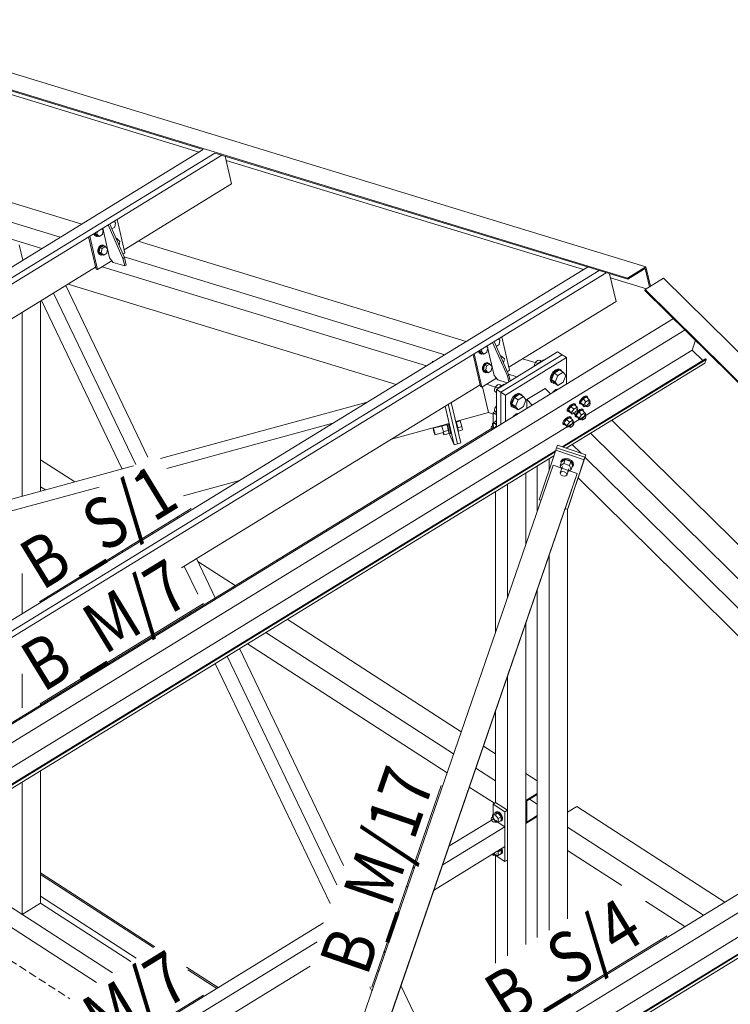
# Model space of a CAD drawing. Header units: millimetres. Extents: x 581 to 1768, y 561 to 1400.
# Tile 86 of 91: x 1455 to 1511, y 1262 to 1339. Entities that reach past the tile are written whole.
import ezdxf

# ---------------------------------------------------------------- set-up
doc = ezdxf.new("R2010")
doc.units = ezdxf.units.MM
doc.header["$LTSCALE"] = 0.6
doc.linetypes.add('VERDECKT2', pattern=[1.5, 1, -0.5])
doc.linetypes.add('XKITLINE00', pattern=[0])
for name, color, linetype, lineweight in [('Bolt', 7, 'Continuous', 0), ('Part', 2, 'Continuous', 0), ('PartMark', 3, 'Continuous', 0)]:
    doc.layers.add(name, color=color, linetype=linetype, lineweight=lineweight)
doc.styles.add('ISOCPEUR', font='ISOCPEUR.TTF')

msp = doc.modelspace()

# ---------------------------------------------------------------- linework, layer by layer
at = {"layer": 'Bolt', "color": 3, "linetype": 'XKITLINE00', "lineweight": 0}
for p, q in [((1462.602, 1322.504), (1462.374, 1322.365)), ((1462.664, 1322.843), (1462.553, 1322.955)), ((1462.664, 1322.843), (1462.602, 1322.504)), ((1460.962, 1321.979), (1461.031, 1321.846)), ((1461.008, 1321.98), (1461.008, 1322.007)), ((1461.087, 1321.829), (1461.008, 1321.98)), ((1461.031, 1321.846), (1461.166, 1321.782)), ((1461.052, 1322.035), (1461.046, 1322.004)), ((1461.046, 1322.004), (1461.232, 1321.817)), ((1461.046, 1322.004), (1461.213, 1321.953)), ((1461.222, 1321.765), (1461.087, 1321.829)), ((1461.166, 1321.782), (1461.222, 1321.765)), ((1461.213, 1321.953), (1461.251, 1322.157)), ((1461.398, 1321.766), (1461.213, 1321.953)), ((1461.319, 1321.791), (1461.222, 1321.765)), ((1461.232, 1321.817), (1461.398, 1321.766)), ((1461.647, 1321.919), (1461.398, 1321.766)), ((1461.709, 1322.257), (1461.598, 1322.369)), ((1461.709, 1322.257), (1461.647, 1321.919)), ((1462.684, 1321.664), (1462.797, 1321.61)), ((1461.365, 1320.93), (1461.29, 1320.738)), ((1461.345, 1320.721), (1461.421, 1320.913)), ((1461.497, 1321.065), (1461.365, 1320.93)), ((1461.449, 1320.884), (1461.386, 1320.546)), ((1461.421, 1320.913), (1461.553, 1321.048)), ((1461.697, 1321.036), (1461.449, 1320.884)), ((1461.449, 1320.884), (1461.616, 1320.833)), ((1461.651, 1321.106), (1461.497, 1321.065)), ((1461.553, 1321.048), (1461.707, 1321.089)), ((1461.616, 1320.833), (1461.864, 1320.985)), ((1461.651, 1321.106), (1461.707, 1321.089)), ((1461.697, 1321.036), (1461.864, 1320.985)), ((1461.707, 1321.089), (1461.842, 1321.025)), ((1461.842, 1321.025), (1461.862, 1320.986)), ((1461.864, 1320.985), (1462.049, 1320.799)), ((1462.71, 1321.604), (1462.819, 1321.571)), ((1462.745, 1321.525), (1462.819, 1321.571)), ((1462.797, 1321.61), (1462.817, 1321.571)), ((1462.819, 1321.571), (1463.004, 1321.384)), ((1462.946, 1321.07), (1463.004, 1321.384)), ((1461.29, 1320.738), (1461.292, 1320.539)), ((1461.292, 1320.539), (1461.371, 1320.388)), ((1461.348, 1320.522), (1461.345, 1320.721)), ((1461.427, 1320.371), (1461.348, 1320.522)), ((1461.371, 1320.388), (1461.506, 1320.324)), ((1461.386, 1320.546), (1461.572, 1320.359)), ((1461.386, 1320.546), (1461.553, 1320.495)), ((1461.562, 1320.307), (1461.427, 1320.371)), ((1461.506, 1320.324), (1461.562, 1320.307)), ((1461.553, 1320.495), (1461.616, 1320.833)), ((1461.738, 1320.308), (1461.553, 1320.495)), ((1461.659, 1320.332), (1461.562, 1320.307)), ((1461.572, 1320.359), (1461.738, 1320.308)), ((1461.987, 1320.46), (1461.738, 1320.308)), ((1462.049, 1320.799), (1461.987, 1320.46)), ((1491.738, 1313.083), (1491.626, 1313.195)), ((1492.63, 1313.33), (1492.403, 1313.19)), ((1492.693, 1313.668), (1492.581, 1313.781)), ((1492.693, 1313.668), (1492.63, 1313.33)), ((1490.99, 1312.805), (1491.06, 1312.671)), ((1491.036, 1312.806), (1491.036, 1312.833)), ((1491.116, 1312.654), (1491.036, 1312.806)), ((1491.06, 1312.671), (1491.195, 1312.608)), ((1491.081, 1312.861), (1491.075, 1312.829)), ((1491.075, 1312.829), (1491.26, 1312.643)), ((1491.075, 1312.829), (1491.242, 1312.779)), ((1491.25, 1312.591), (1491.116, 1312.654)), ((1491.195, 1312.608), (1491.25, 1312.591)), ((1491.242, 1312.779), (1491.28, 1312.983)), ((1491.427, 1312.592), (1491.242, 1312.779)), ((1491.347, 1312.616), (1491.25, 1312.591)), ((1491.26, 1312.643), (1491.427, 1312.592)), ((1491.675, 1312.744), (1491.427, 1312.592)), ((1491.738, 1313.083), (1491.675, 1312.744)), ((1492.712, 1312.489), (1492.825, 1312.436)), ((1492.739, 1312.43), (1492.848, 1312.396)), ((1492.825, 1312.436), (1492.846, 1312.397)), ((1491.393, 1311.756), (1491.318, 1311.563)), ((1491.374, 1311.546), (1491.449, 1311.739)), ((1491.526, 1311.89), (1491.393, 1311.756)), ((1491.478, 1311.71), (1491.415, 1311.371)), ((1491.449, 1311.739), (1491.581, 1311.873)), ((1491.726, 1311.862), (1491.478, 1311.71)), ((1491.478, 1311.71), (1491.645, 1311.659)), ((1491.68, 1311.931), (1491.526, 1311.89)), ((1491.581, 1311.873), (1491.736, 1311.914)), ((1491.582, 1311.32), (1491.645, 1311.659)), ((1491.645, 1311.659), (1491.893, 1311.811)), ((1491.68, 1311.931), (1491.736, 1311.914)), ((1491.726, 1311.862), (1491.893, 1311.811)), ((1491.736, 1311.914), (1491.87, 1311.85)), ((1491.87, 1311.85), (1491.891, 1311.812)), ((1491.893, 1311.811), (1492.078, 1311.624)), ((1492.774, 1312.351), (1492.848, 1312.396)), ((1492.848, 1312.396), (1493.033, 1312.21)), ((1492.975, 1311.895), (1493.033, 1312.21)), ((1495.405, 1311.826), (1495.373, 1311.676)), ((1495.373, 1311.676), (1495.38, 1311.651)), ((1495.492, 1311.974), (1495.405, 1311.826)), ((1495.611, 1312.082), (1495.492, 1311.974)), ((1495.731, 1312.12), (1495.611, 1312.082)), ((1495.687, 1311.838), (1495.707, 1311.889)), ((1495.707, 1311.889), (1496.121, 1312.143)), ((1495.707, 1311.889), (1495.737, 1311.87)), ((1495.818, 1312.079), (1495.731, 1312.12)), ((1495.818, 1312.079), (1495.915, 1312.017)), ((1496.121, 1312.143), (1496.151, 1312.123)), ((1491.318, 1311.563), (1491.321, 1311.365)), ((1491.321, 1311.365), (1491.4, 1311.213)), ((1491.376, 1311.348), (1491.374, 1311.546)), ((1491.456, 1311.196), (1491.376, 1311.348)), ((1491.4, 1311.213), (1491.535, 1311.149)), ((1491.415, 1311.371), (1491.6, 1311.185)), ((1491.415, 1311.371), (1491.582, 1311.32)), ((1491.59, 1311.132), (1491.456, 1311.196)), ((1491.535, 1311.149), (1491.59, 1311.132)), ((1491.767, 1311.134), (1491.582, 1311.32)), ((1491.687, 1311.158), (1491.59, 1311.132)), ((1491.6, 1311.185), (1491.767, 1311.134)), ((1492.015, 1311.286), (1491.767, 1311.134)), ((1492.078, 1311.624), (1492.015, 1311.286)), ((1496.671, 1310.896), (1496.612, 1310.62)), ((1496.833, 1311.171), (1496.671, 1310.896)), ((1496.916, 1311.108), (1496.71, 1310.593)), ((1496.741, 1310.851), (1496.902, 1311.126)), ((1497.053, 1311.37), (1496.833, 1311.171)), ((1496.902, 1311.126), (1497.123, 1311.325)), ((1497.33, 1311.361), (1496.916, 1311.108)), ((1496.916, 1311.108), (1497.207, 1310.92)), ((1497, 1310.405), (1497.207, 1310.92)), ((1497.274, 1311.442), (1497.053, 1311.37)), ((1497.123, 1311.325), (1497.344, 1311.397)), ((1497.207, 1310.92), (1497.621, 1311.174)), ((1497.436, 1311.365), (1497.274, 1311.442)), ((1497.33, 1311.361), (1497.621, 1311.174)), ((1497.344, 1311.397), (1497.506, 1311.32)), ((1497.436, 1311.365), (1497.506, 1311.32)), ((1497.506, 1311.32), (1497.532, 1311.231)), ((1497.621, 1311.174), (1497.828, 1310.912)), ((1497.828, 1310.912), (1497.621, 1310.396)), ((1492.507, 1310.179), (1492.388, 1310.071)), ((1492.627, 1310.217), (1492.507, 1310.179)), ((1493.017, 1310.24), (1492.603, 1309.986)), ((1492.714, 1310.176), (1492.627, 1310.217)), ((1492.714, 1310.176), (1492.811, 1310.114)), ((1493.017, 1310.24), (1493.047, 1310.22)), ((1496.612, 1310.62), (1496.671, 1310.417)), ((1496.671, 1310.417), (1496.741, 1310.372)), ((1496.682, 1310.575), (1496.741, 1310.851)), ((1496.741, 1310.372), (1496.682, 1310.575)), ((1496.71, 1310.593), (1496.916, 1310.331)), ((1496.71, 1310.593), (1497, 1310.405)), ((1496.902, 1310.296), (1496.741, 1310.372)), ((1496.948, 1310.31), (1496.902, 1310.296)), ((1496.916, 1310.331), (1497.207, 1310.143)), ((1497.207, 1310.143), (1497, 1310.405)), ((1497.621, 1310.396), (1497.207, 1310.143)), ((1492.301, 1309.923), (1492.269, 1309.774)), ((1492.269, 1309.774), (1492.301, 1309.664)), ((1492.388, 1310.071), (1492.301, 1309.923)), ((1492.301, 1309.664), (1492.416, 1309.589)), ((1492.396, 1309.471), (1492.416, 1309.52)), ((1492.416, 1309.446), (1492.396, 1309.471)), ((1492.396, 1309.471), (1492.416, 1309.458)), ((1492.583, 1309.936), (1492.603, 1309.986)), ((1492.603, 1309.986), (1492.633, 1309.967)), ((1493.95, 1309.468), (1493.729, 1309.268)), ((1493.798, 1309.223), (1494.019, 1309.422)), ((1494.226, 1309.459), (1493.813, 1309.205)), ((1494.17, 1309.539), (1493.95, 1309.468)), ((1494.019, 1309.422), (1494.24, 1309.494)), ((1494.332, 1309.462), (1494.17, 1309.539)), ((1494.226, 1309.459), (1494.517, 1309.271)), ((1494.24, 1309.494), (1494.402, 1309.417)), ((1494.332, 1309.462), (1494.402, 1309.417)), ((1494.402, 1309.417), (1494.428, 1309.328)), ((1496.833, 1309.617), (1496.825, 1309.603)), ((1497.053, 1309.816), (1496.833, 1309.617)), ((1497.274, 1309.887), (1497.053, 1309.816)), ((1497.282, 1309.884), (1497.274, 1309.887)), ((1493.567, 1308.993), (1493.508, 1308.717)), ((1493.508, 1308.717), (1493.567, 1308.514)), ((1493.729, 1309.268), (1493.567, 1308.993)), ((1493.578, 1308.672), (1493.637, 1308.948)), ((1493.637, 1308.469), (1493.578, 1308.672)), ((1493.813, 1309.205), (1493.606, 1308.69)), ((1493.606, 1308.69), (1493.813, 1308.428)), ((1493.606, 1308.69), (1493.896, 1308.502)), ((1493.637, 1308.948), (1493.798, 1309.223)), ((1493.813, 1309.205), (1494.103, 1309.017)), ((1493.896, 1308.502), (1494.103, 1309.017)), ((1494.103, 1309.017), (1494.517, 1309.271)), ((1494.517, 1309.271), (1494.724, 1309.009)), ((1494.724, 1309.009), (1494.517, 1308.494)), ((1498.32, 1308.686), (1498.166, 1308.566)), ((1498.222, 1308.511), (1498.376, 1308.632)), ((1498.49, 1308.661), (1498.228, 1308.5)), ((1498.453, 1308.742), (1498.32, 1308.686)), ((1498.376, 1308.632), (1498.508, 1308.687)), ((1498.528, 1308.716), (1498.453, 1308.742)), ((1498.49, 1308.661), (1498.712, 1308.442)), ((1498.508, 1308.687), (1498.583, 1308.661)), ((1498.528, 1308.716), (1498.583, 1308.661)), ((1498.583, 1308.661), (1498.581, 1308.571)), ((1498.905, 1308.753), (1498.907, 1308.852)), ((1498.905, 1308.753), (1498.96, 1308.698)), ((1498.986, 1308.998), (1498.907, 1308.852)), ((1498.96, 1308.698), (1498.963, 1308.797)), ((1499.035, 1308.673), (1498.96, 1308.698)), ((1498.963, 1308.797), (1499.042, 1308.943)), ((1499.121, 1309.151), (1498.986, 1308.998)), ((1499.183, 1309.086), (1498.987, 1308.812)), ((1499.21, 1308.593), (1498.987, 1308.812)), ((1498.987, 1308.812), (1499.054, 1308.699)), ((1499.067, 1308.686), (1499.035, 1308.673)), ((1499.042, 1308.943), (1499.177, 1309.097)), ((1499.054, 1308.699), (1499.276, 1308.479)), ((1499.275, 1309.272), (1499.121, 1309.151)), ((1499.177, 1309.097), (1499.331, 1309.217)), ((1499.445, 1309.246), (1499.183, 1309.086)), ((1499.405, 1308.866), (1499.183, 1309.086)), ((1499.21, 1308.593), (1499.405, 1308.866)), ((1499.21, 1308.593), (1499.276, 1308.479)), ((1499.408, 1309.327), (1499.275, 1309.272)), ((1499.327, 1308.616), (1499.46, 1308.485)), ((1499.331, 1309.217), (1499.463, 1309.272)), ((1499.667, 1309.027), (1499.405, 1308.866)), ((1499.483, 1309.302), (1499.408, 1309.327)), ((1499.445, 1309.246), (1499.667, 1309.027)), ((1499.462, 1308.534), (1499.501, 1308.607)), ((1499.463, 1309.272), (1499.538, 1309.247)), ((1499.483, 1309.302), (1499.538, 1309.247)), ((1499.501, 1308.607), (1499.569, 1308.684)), ((1499.538, 1309.247), (1499.536, 1309.157)), ((1499.569, 1308.684), (1499.646, 1308.744)), ((1499.616, 1308.89), (1499.749, 1308.759)), ((1499.709, 1308.637), (1499.641, 1308.56)), ((1499.646, 1308.744), (1499.712, 1308.772)), ((1499.734, 1308.914), (1499.667, 1309.027)), ((1499.675, 1308.832), (1499.734, 1308.914)), ((1499.748, 1308.71), (1499.709, 1308.637)), ((1499.712, 1308.772), (1499.749, 1308.759)), ((1499.749, 1308.759), (1499.748, 1308.71)), ((1492.301, 1308.368), (1492.269, 1308.219)), ((1492.269, 1308.219), (1492.301, 1308.109)), ((1492.388, 1308.517), (1492.301, 1308.368)), ((1492.301, 1308.109), (1492.416, 1308.035)), ((1492.416, 1308.542), (1492.388, 1308.517)), ((1492.396, 1307.917), (1492.416, 1307.966)), ((1492.416, 1307.892), (1492.396, 1307.917)), ((1492.396, 1307.917), (1492.416, 1307.904)), ((1493.567, 1308.514), (1493.637, 1308.469)), ((1493.798, 1308.393), (1493.637, 1308.469)), ((1493.95, 1307.913), (1493.729, 1307.714)), ((1493.844, 1308.407), (1493.798, 1308.393)), ((1493.813, 1308.428), (1494.103, 1308.24)), ((1494.103, 1308.24), (1493.896, 1308.502)), ((1494.17, 1307.984), (1493.95, 1307.913)), ((1494.517, 1308.494), (1494.103, 1308.24)), ((1494.178, 1307.981), (1494.17, 1307.984)), ((1497.95, 1308.168), (1497.952, 1308.266)), ((1497.95, 1308.168), (1498.005, 1308.113)), ((1498.031, 1308.412), (1497.952, 1308.266)), ((1498.005, 1308.113), (1498.008, 1308.211)), ((1498.08, 1308.087), (1498.005, 1308.113)), ((1498.008, 1308.211), (1498.087, 1308.357)), ((1498.166, 1308.566), (1498.031, 1308.412)), ((1498.228, 1308.5), (1498.032, 1308.226)), ((1498.255, 1308.007), (1498.032, 1308.226)), ((1498.032, 1308.226), (1498.099, 1308.113)), ((1498.112, 1308.1), (1498.08, 1308.087)), ((1498.087, 1308.357), (1498.222, 1308.511)), ((1498.099, 1308.113), (1498.321, 1307.894)), ((1498.45, 1308.281), (1498.228, 1308.5)), ((1498.255, 1308.007), (1498.45, 1308.281)), ((1498.255, 1308.007), (1498.321, 1307.894)), ((1498.321, 1307.894), (1498.438, 1307.965)), ((1498.372, 1308.03), (1498.505, 1307.899)), ((1498.712, 1308.442), (1498.45, 1308.281)), ((1498.505, 1307.899), (1498.507, 1307.948)), ((1498.543, 1307.887), (1498.505, 1307.899)), ((1498.507, 1307.948), (1498.546, 1308.021)), ((1498.609, 1307.914), (1498.543, 1307.887)), ((1498.546, 1308.021), (1498.613, 1308.098)), ((1498.565, 1307.734), (1498.567, 1307.833)), ((1498.567, 1307.833), (1498.613, 1307.917)), ((1498.686, 1307.974), (1498.609, 1307.914)), ((1498.613, 1308.098), (1498.691, 1308.159)), ((1498.623, 1307.778), (1498.702, 1307.924)), ((1498.843, 1308.067), (1498.647, 1307.793)), ((1498.661, 1308.305), (1498.794, 1308.174)), ((1498.753, 1308.051), (1498.686, 1307.974)), ((1498.691, 1308.159), (1498.757, 1308.186)), ((1498.702, 1307.924), (1498.837, 1308.078)), ((1498.779, 1308.328), (1498.712, 1308.442)), ((1498.72, 1308.246), (1498.779, 1308.328)), ((1498.793, 1308.124), (1498.753, 1308.051)), ((1498.757, 1308.186), (1498.794, 1308.174)), ((1498.935, 1308.253), (1498.793, 1308.142)), ((1498.794, 1308.174), (1498.793, 1308.124)), ((1498.837, 1308.078), (1498.991, 1308.198)), ((1499.105, 1308.227), (1498.843, 1308.067)), ((1499.065, 1307.847), (1498.843, 1308.067)), ((1498.87, 1307.574), (1499.065, 1307.847)), ((1499.068, 1308.308), (1498.935, 1308.253)), ((1498.991, 1308.198), (1499.123, 1308.253)), ((1499.327, 1308.008), (1499.065, 1307.847)), ((1499.143, 1308.283), (1499.068, 1308.308)), ((1499.105, 1308.227), (1499.327, 1308.008)), ((1499.123, 1308.253), (1499.198, 1308.228)), ((1499.143, 1308.283), (1499.198, 1308.228)), ((1499.198, 1308.228), (1499.196, 1308.138)), ((1499.276, 1308.479), (1499.393, 1308.551)), ((1499.276, 1307.871), (1499.409, 1307.74)), ((1499.394, 1307.895), (1499.327, 1308.008)), ((1499.335, 1307.813), (1499.394, 1307.895)), ((1499.46, 1308.485), (1499.462, 1308.534)), ((1499.498, 1308.472), (1499.46, 1308.485)), ((1499.564, 1308.5), (1499.498, 1308.472)), ((1499.641, 1308.56), (1499.564, 1308.5)), ((1488.147, 1306.972), (1488.564, 1307.085)), ((1488.564, 1307.085), (1488.543, 1307.132)), ((1488.55, 1307.134), (1488.56, 1307.106)), ((1488.56, 1307.106), (1488.631, 1306.872)), ((1488.687, 1306.641), (1488.564, 1307.085)), ((1488.656, 1307.133), (1488.646, 1307.16)), ((1488.727, 1306.898), (1488.656, 1307.133)), ((1489.266, 1307.299), (1489.256, 1307.326)), ((1489.336, 1307.064), (1489.266, 1307.299)), ((1489.272, 1307.278), (1489.59, 1307.365)), ((1489.399, 1306.818), (1489.336, 1307.064)), ((1489.59, 1307.365), (1489.569, 1307.412)), ((1489.713, 1306.921), (1489.59, 1307.365)), ((1492.03, 1306.94), (1492.198, 1307.042)), ((1492.097, 1307.171), (1492.336, 1307.318)), ((1492.318, 1307.171), (1492.097, 1307.171)), ((1492.097, 1306.981), (1492.097, 1307.171)), ((1492.302, 1307.296), (1492.315, 1307.344)), ((1492.315, 1307.344), (1492.416, 1307.391)), ((1492.315, 1307.344), (1492.375, 1307.381)), ((1492.318, 1307.171), (1492.416, 1307.23)), ((1492.416, 1307.045), (1492.318, 1307.171)), ((1492.336, 1307.318), (1492.416, 1307.317)), ((1492.375, 1307.381), (1492.416, 1307.4)), ((1493.729, 1307.714), (1493.721, 1307.7)), ((1497.61, 1307.149), (1497.612, 1307.247)), ((1497.61, 1307.149), (1497.665, 1307.094)), ((1497.691, 1307.393), (1497.612, 1307.247)), ((1497.665, 1307.094), (1497.668, 1307.192)), ((1497.74, 1307.068), (1497.665, 1307.094)), ((1497.668, 1307.192), (1497.747, 1307.338)), ((1497.826, 1307.547), (1497.691, 1307.393)), ((1497.888, 1307.481), (1497.692, 1307.207)), ((1497.915, 1306.988), (1497.692, 1307.207)), ((1497.692, 1307.207), (1497.759, 1307.094)), ((1497.772, 1307.081), (1497.74, 1307.068)), ((1497.747, 1307.338), (1497.882, 1307.492)), ((1497.759, 1307.094), (1497.981, 1306.875)), ((1497.98, 1307.667), (1497.826, 1307.547)), ((1497.882, 1307.492), (1498.036, 1307.613)), ((1498.15, 1307.642), (1497.888, 1307.481)), ((1498.11, 1307.262), (1497.888, 1307.481)), ((1497.915, 1306.988), (1498.11, 1307.262)), ((1498.113, 1307.723), (1497.98, 1307.667)), ((1498.036, 1307.613), (1498.168, 1307.668)), ((1498.372, 1307.423), (1498.11, 1307.262)), ((1498.188, 1307.697), (1498.113, 1307.723)), ((1498.15, 1307.642), (1498.372, 1307.423)), ((1498.168, 1307.668), (1498.243, 1307.642)), ((1498.188, 1307.697), (1498.243, 1307.642)), ((1498.206, 1307.002), (1498.273, 1307.079)), ((1498.243, 1307.642), (1498.241, 1307.552)), ((1498.273, 1307.079), (1498.351, 1307.14)), ((1498.321, 1307.286), (1498.454, 1307.155)), ((1498.351, 1307.14), (1498.417, 1307.167)), ((1498.439, 1307.309), (1498.372, 1307.423)), ((1498.38, 1307.227), (1498.439, 1307.309)), ((1498.453, 1307.105), (1498.413, 1307.032)), ((1498.417, 1307.167), (1498.454, 1307.155)), ((1498.454, 1307.155), (1498.453, 1307.105)), ((1498.565, 1307.734), (1498.62, 1307.679)), ((1498.62, 1307.679), (1498.623, 1307.778)), ((1498.695, 1307.654), (1498.62, 1307.679)), ((1498.87, 1307.574), (1498.647, 1307.793)), ((1498.647, 1307.793), (1498.714, 1307.68)), ((1498.727, 1307.667), (1498.695, 1307.654)), ((1498.714, 1307.68), (1498.936, 1307.46)), ((1498.87, 1307.574), (1498.936, 1307.46)), ((1498.936, 1307.46), (1499.053, 1307.532)), ((1498.987, 1307.597), (1499.12, 1307.466)), ((1499.12, 1307.466), (1499.122, 1307.515)), ((1499.158, 1307.453), (1499.12, 1307.466)), ((1499.122, 1307.515), (1499.161, 1307.588)), ((1499.224, 1307.481), (1499.158, 1307.453)), ((1499.161, 1307.588), (1499.229, 1307.665)), ((1499.301, 1307.541), (1499.224, 1307.481)), ((1499.229, 1307.665), (1499.306, 1307.725)), ((1499.368, 1307.618), (1499.301, 1307.541)), ((1499.306, 1307.725), (1499.372, 1307.753)), ((1499.408, 1307.691), (1499.368, 1307.618)), ((1499.372, 1307.753), (1499.409, 1307.74)), ((1499.409, 1307.74), (1499.408, 1307.691)), ((1487.474, 1306.797), (1488.115, 1306.972)), ((1487.476, 1306.751), (1487.474, 1306.797)), ((1487.474, 1306.797), (1487.491, 1306.774)), ((1487.497, 1306.649), (1487.476, 1306.751)), ((1487.491, 1306.774), (1487.522, 1306.689)), ((1487.53, 1306.518), (1487.497, 1306.649)), ((1487.522, 1306.689), (1487.56, 1306.563)), ((1487.568, 1306.393), (1487.53, 1306.518)), ((1487.56, 1306.563), (1487.593, 1306.432)), ((1487.599, 1306.307), (1487.568, 1306.393)), ((1487.593, 1306.432), (1487.614, 1306.33)), ((1487.616, 1306.284), (1487.599, 1306.307)), ((1487.614, 1306.33), (1487.616, 1306.284)), ((1487.616, 1306.284), (1488.258, 1306.459)), ((1488.093, 1306.966), (1488.086, 1307.007)), ((1488.126, 1307.018), (1488.147, 1306.972)), ((1488.147, 1306.972), (1488.27, 1306.528)), ((1488.23, 1306.452), (1488.31, 1306.272)), ((1488.27, 1306.528), (1488.687, 1306.641)), ((1488.31, 1306.272), (1488.27, 1306.528)), ((1488.31, 1306.272), (1488.727, 1306.385)), ((1488.631, 1306.872), (1488.694, 1306.626)), ((1488.727, 1306.385), (1488.687, 1306.641)), ((1488.694, 1306.626), (1488.733, 1306.434)), ((1488.737, 1306.349), (1488.713, 1306.382)), ((1488.79, 1306.652), (1488.727, 1306.898)), ((1488.733, 1306.434), (1488.737, 1306.349)), ((1488.737, 1306.349), (1488.833, 1306.375)), ((1488.829, 1306.461), (1488.79, 1306.652)), ((1488.833, 1306.375), (1488.829, 1306.461)), ((1489.395, 1306.834), (1489.713, 1306.921)), ((1489.438, 1306.627), (1489.399, 1306.818)), ((1489.421, 1306.535), (1489.442, 1306.541)), ((1489.442, 1306.541), (1489.438, 1306.627)), ((1489.441, 1306.58), (1489.753, 1306.665)), ((1489.753, 1306.665), (1489.713, 1306.921)), ((1492.012, 1306.874), (1492.03, 1306.94)), ((1492.03, 1306.784), (1492.012, 1306.874)), ((1492.03, 1306.94), (1492.082, 1306.964)), ((1492.081, 1306.695), (1492.03, 1306.784)), ((1492.082, 1306.964), (1492.151, 1306.939)), ((1492.151, 1306.939), (1492.221, 1306.873)), ((1492.221, 1306.873), (1492.26, 1306.805)), ((1492.388, 1306.962), (1492.315, 1306.838)), ((1492.416, 1306.988), (1492.388, 1306.962)), ((1497.915, 1306.988), (1497.981, 1306.875)), ((1497.981, 1306.875), (1498.098, 1306.946)), ((1498.032, 1307.011), (1498.165, 1306.88)), ((1498.165, 1306.88), (1498.167, 1306.93)), ((1498.203, 1306.868), (1498.165, 1306.88)), ((1498.167, 1306.93), (1498.206, 1307.002)), ((1498.269, 1306.895), (1498.203, 1306.868)), ((1498.346, 1306.955), (1498.269, 1306.895)), ((1498.413, 1307.032), (1498.346, 1306.955)), ((1497.38, 1303.863), (1497.488, 1304.176)), ((1497.38, 1303.863), (1497.68, 1304.033)), ((1497.452, 1304.188), (1497.566, 1304.32)), ((1497.452, 1304.188), (1497.477, 1304.261)), ((1497.459, 1304.091), (1497.452, 1304.188)), ((1497.591, 1304.392), (1497.477, 1304.261)), ((1497.788, 1304.346), (1497.488, 1304.176)), ((1497.566, 1304.32), (1497.777, 1304.373)), ((1497.802, 1304.445), (1497.591, 1304.392)), ((1497.68, 1304.033), (1497.788, 1304.346)), ((1497.68, 1304.033), (1498.118, 1303.884)), ((1497.777, 1304.373), (1498.027, 1304.333)), ((1498.226, 1304.198), (1497.788, 1304.346)), ((1498.052, 1304.406), (1497.802, 1304.445)), ((1498.027, 1304.333), (1498.25, 1304.212)), ((1498.275, 1304.284), (1498.052, 1304.406)), ((1498.118, 1303.884), (1498.226, 1304.198)), ((1498.363, 1303.879), (1498.226, 1304.198)), ((1498.25, 1304.212), (1498.386, 1304.041)), ((1498.411, 1304.113), (1498.275, 1304.284)), ((1498.386, 1304.041), (1498.399, 1303.867)), ((1498.424, 1303.939), (1498.411, 1304.113)), ((1497.495, 1303.596), (1497.38, 1303.863)), ((1497.399, 1303.318), (1497.565, 1303.8)), ((1497.399, 1303.318), (1497.46, 1303.388)), ((1497.406, 1303.225), (1497.399, 1303.318)), ((1497.478, 1303.134), (1497.406, 1303.225)), ((1497.46, 1303.388), (1497.572, 1303.416)), ((1497.572, 1303.416), (1497.706, 1303.395)), ((1497.706, 1303.395), (1497.825, 1303.331)), ((1497.825, 1303.331), (1497.897, 1303.24)), ((1497.897, 1303.24), (1497.904, 1303.146)), ((1497.904, 1303.146), (1498.07, 1303.628)), ((1497.998, 1303.42), (1498.255, 1303.566)), ((1498.255, 1303.566), (1498.118, 1303.884)), ((1498.255, 1303.566), (1498.363, 1303.879)), ((1498.399, 1303.867), (1498.332, 1303.79)), ((1498.399, 1303.867), (1498.424, 1303.939)), ((1497.597, 1303.069), (1497.478, 1303.134)), ((1497.731, 1303.048), (1497.597, 1303.069)), ((1497.843, 1303.076), (1497.731, 1303.048)), ((1497.904, 1303.146), (1497.843, 1303.076)), ((1492.012, 1276.306), (1492.03, 1276.372)), ((1492.03, 1276.217), (1492.012, 1276.306)), ((1492.03, 1276.372), (1492.198, 1276.474)), ((1492.03, 1276.372), (1492.082, 1276.396)), ((1492.082, 1276.396), (1492.151, 1276.372)), ((1492.097, 1276.603), (1492.336, 1276.75)), ((1492.097, 1276.603), (1492.318, 1276.603)), ((1492.097, 1276.413), (1492.097, 1276.603)), ((1492.151, 1276.372), (1492.221, 1276.306)), ((1492.221, 1276.306), (1492.272, 1276.216)), ((1492.302, 1276.729), (1492.315, 1276.777)), ((1492.315, 1276.777), (1492.418, 1276.824)), ((1492.315, 1276.777), (1492.375, 1276.813)), ((1492.318, 1276.603), (1492.557, 1276.749)), ((1492.318, 1276.603), (1492.539, 1276.318)), ((1492.557, 1276.749), (1492.336, 1276.75)), ((1492.477, 1276.861), (1492.375, 1276.813)), ((1492.418, 1276.824), (1492.557, 1276.776)), ((1492.617, 1276.812), (1492.477, 1276.861)), ((1492.539, 1276.318), (1492.778, 1276.464)), ((1492.539, 1276.034), (1492.539, 1276.318)), ((1492.557, 1276.776), (1492.697, 1276.644)), ((1492.778, 1276.464), (1492.557, 1276.749)), ((1492.756, 1276.681), (1492.617, 1276.812)), ((1492.697, 1276.644), (1492.799, 1276.464)), ((1492.859, 1276.501), (1492.756, 1276.681)), ((1492.778, 1276.18), (1492.778, 1276.464)), ((1492.799, 1276.464), (1492.836, 1276.285)), ((1492.836, 1276.285), (1492.799, 1276.153)), ((1492.896, 1276.321), (1492.859, 1276.501)), ((1492.859, 1276.19), (1492.896, 1276.321)), ((1492.082, 1276.127), (1492.03, 1276.217)), ((1492.151, 1276.061), (1492.082, 1276.127)), ((1492.221, 1276.036), (1492.151, 1276.061)), ((1492.272, 1276.06), (1492.221, 1276.036)), ((1492.272, 1276.216), (1492.291, 1276.126)), ((1492.272, 1276.06), (1492.439, 1276.163)), ((1492.291, 1276.126), (1492.272, 1276.06)), ((1492.318, 1276.034), (1492.29, 1276.071)), ((1492.318, 1276.034), (1492.539, 1276.034)), ((1492.539, 1276.034), (1492.778, 1276.18)), ((1492.671, 1276.115), (1492.697, 1276.106)), ((1492.799, 1276.153), (1492.697, 1276.106)), ((1492.799, 1276.153), (1492.859, 1276.19)), ((1492.151, 1273.47), (1492.095, 1273.523)), ((1492.221, 1273.446), (1492.151, 1273.47)), ((1492.272, 1273.47), (1492.221, 1273.446)), ((1492.269, 1273.63), (1492.272, 1273.625)), ((1492.272, 1273.625), (1492.291, 1273.536)), ((1492.272, 1273.47), (1492.439, 1273.572)), ((1492.291, 1273.536), (1492.272, 1273.47)), ((1492.318, 1273.444), (1492.29, 1273.481)), ((1492.318, 1273.444), (1492.539, 1273.443)), ((1492.503, 1273.774), (1492.539, 1273.727)), ((1492.539, 1273.727), (1492.778, 1273.874)), ((1492.539, 1273.443), (1492.539, 1273.727)), ((1492.539, 1273.443), (1492.778, 1273.59)), ((1492.671, 1273.524), (1492.697, 1273.515)), ((1492.799, 1273.563), (1492.697, 1273.515)), ((1492.778, 1273.874), (1492.742, 1273.92)), ((1492.765, 1273.934), (1492.799, 1273.874)), ((1492.778, 1273.59), (1492.778, 1273.874)), ((1492.799, 1273.874), (1492.836, 1273.694)), ((1492.836, 1273.694), (1492.799, 1273.563)), ((1492.799, 1273.563), (1492.859, 1273.6)), ((1492.859, 1273.91), (1492.824, 1273.971)), ((1492.896, 1273.731), (1492.859, 1273.91)), ((1492.859, 1273.6), (1492.896, 1273.731))]:
    msp.add_line(p, q, dxfattribs=at)
at = {"layer": 'Part', "color": 2, "linetype": 'XKITLINE00', "lineweight": 0}
for p, q in [((1309.66, 1378.79), (1504.088, 1319.392)), ((1308.227, 1377.912), (1502.656, 1318.514)), ((1440.84, 1337.317), (1469.511, 1328.558)), ((1441.721, 1336.754), (1469.191, 1328.362)), ((1434.836, 1330.434), (1460.02, 1322.74)), ((1433.75, 1329.231), (1458.349, 1321.715)), ((1433.75, 1329.231), (1458.349, 1321.715)), ((1394.467, 1282.552), (1469.511, 1328.558)), ((1395.379, 1282.273), (1470.423, 1328.28)), ((1395.481, 1281.836), (1470.967, 1328.113)), ((1470.423, 1328.279), (1502.676, 1318.426)), ((1471.733, 1325.879), (1471.231, 1328.033)), ((1471.305, 1327.716), (1499.22, 1319.188)), ((1463.347, 1320.738), (1471.733, 1325.879)), ((1462.088, 1322.67), (1463.244, 1320.051)), ((1462.207, 1322.743), (1463.363, 1320.124)), ((1463.402, 1320.503), (1462.796, 1323.104)), ((1453.945, 1321.745), (1456.916, 1320.837)), ((1461.142, 1319.219), (1460.556, 1321.731)), ((1461.253, 1319.185), (1460.647, 1321.786)), ((1462.2, 1320.099), (1461.661, 1322.408)), ((1455.414, 1319.916), (1455.136, 1321.11)), ((1464.42, 1321.396), (1490.049, 1313.566)), ((1463.24, 1320.403), (1463.402, 1320.503)), ((1463.244, 1320.051), (1463.363, 1320.124)), ((1463.333, 1320.192), (1488.377, 1312.541)), ((1463.333, 1320.192), (1488.378, 1312.541)), ((1463.363, 1320.124), (1463.5, 1319.541)), ((1403.655, 1284.144), (1461.108, 1319.365)), ((1424.495, 1273.377), (1499.54, 1319.384)), ((1461.253, 1319.185), (1462.38, 1319.876)), ((1461.609, 1319.403), (1486.945, 1311.663)), ((1462.49, 1319.739), (1462.2, 1320.099)), ((1463.38, 1319.467), (1462.49, 1319.739)), ((1463.244, 1320.051), (1463.38, 1319.467)), ((1463.38, 1319.467), (1463.5, 1319.541)), ((1502.656, 1318.514), (1504.088, 1319.392)), ((1504.088, 1319.392), (1504.441, 1317.879)), ((1425.407, 1273.099), (1500.452, 1319.106)), ((1425.509, 1272.662), (1500.996, 1318.939)), ((1461.142, 1319.219), (1461.253, 1319.185)), ((1501.762, 1316.705), (1501.259, 1318.859)), ((1504.037, 1319.26), (1502.676, 1318.426)), ((1504.369, 1317.835), (1504.037, 1319.26)), ((1465.193, 1304.544), (1458.781, 1317.939)), ((1458.957, 1318.046), (1484.586, 1310.216)), ((1501.333, 1318.542), (1504.13, 1317.688)), ((1502.676, 1318.426), (1502.656, 1318.514)), ((1505.462, 1318.505), (1504.029, 1317.626)), ((1505.462, 1318.505), (1699.89, 1126.696)), ((1464.238, 1303.959), (1457.826, 1317.353)), ((1504.029, 1317.626), (1504.009, 1317.565)), ((1504.009, 1317.565), (1536.261, 1285.747)), ((1504.029, 1317.626), (1698.458, 1125.817)), ((1456.793, 1301.869), (1456.793, 1316.72)), ((1463.186, 1303.612), (1456.885, 1316.776)), ((1493.376, 1311.564), (1501.762, 1316.705)), ((1455.36, 1301.478), (1455.36, 1315.841)), ((1431.188, 1269.364), (1506.233, 1315.371)), ((1432.1, 1268.464), (1507.145, 1314.471)), ((1492.228, 1310.925), (1491.69, 1313.234)), ((1492.116, 1313.496), (1493.273, 1310.877)), ((1492.236, 1313.569), (1493.392, 1310.95)), ((1493.431, 1311.328), (1492.824, 1313.929)), ((1507.703, 1312.901), (1507.959, 1313.668)), ((1507.703, 1312.901), (1431.298, 1266.06)), ((1491.171, 1310.045), (1490.585, 1312.557)), ((1491.282, 1310.011), (1490.675, 1312.612)), ((1497.191, 1312.761), (1492.416, 1309.833)), ((1497.54, 1312.536), (1492.765, 1309.608)), ((1492.765, 1309.608), (1497.54, 1312.536)), ((1497.54, 1312.536), (1497.191, 1312.761)), ((1497.889, 1312.31), (1497.54, 1312.536)), ((1508.528, 1312.087), (1507.703, 1312.901)), ((1487.562, 1312.041), (1487.4, 1311.997)), ((1487.4, 1311.997), (1487.419, 1311.953)), ((1487.411, 1311.948), (1487.4, 1311.997)), ((1493.114, 1309.383), (1497.889, 1312.31)), ((1494.449, 1312.222), (1495.692, 1311.842)), ((1497.54, 1305.351), (1508.748, 1312.222)), ((1497.614, 1305.325), (1508.792, 1312.178)), ((1497.869, 1305.239), (1508.69, 1311.873)), ((1497.889, 1310.256), (1497.889, 1312.31)), ((1508.69, 1311.873), (1508.792, 1312.178)), ((1508.748, 1312.222), (1508.792, 1312.178)), ((1492.519, 1310.565), (1492.228, 1310.925)), ((1493.269, 1311.229), (1493.431, 1311.328)), ((1493.273, 1310.877), (1493.392, 1310.95)), ((1493.362, 1311.018), (1494.02, 1310.817)), ((1493.362, 1311.018), (1494.021, 1310.817)), ((1493.392, 1310.95), (1493.498, 1310.497)), ((1467.821, 1295.897), (1491.136, 1310.191)), ((1491.282, 1310.011), (1492.409, 1310.702)), ((1491.638, 1310.229), (1492.588, 1309.939)), ((1493.247, 1310.343), (1492.519, 1310.565)), ((1493.273, 1310.877), (1493.378, 1310.423)), ((1491.171, 1310.045), (1491.282, 1310.011)), ((1491.317, 1310.032), (1491.787, 1308.016)), ((1492.416, 1309.833), (1492.765, 1309.608)), ((1492.416, 1306.9), (1492.416, 1309.833)), ((1492.765, 1309.608), (1493.114, 1309.383)), ((1492.765, 1307.114), (1492.765, 1309.608)), ((1492.765, 1307.114), (1492.765, 1309.608)), ((1493.114, 1307.328), (1493.114, 1309.383)), ((1494.785, 1309.03), (1496.218, 1309.908)), ((1496.218, 1309.908), (1496.641, 1309.49)), ((1466.183, 1304.429), (1482.326, 1308.831)), ((1489.372, 1305.576), (1488.651, 1308.667)), ((1489.372, 1305.576), (1488.651, 1308.667)), ((1488.89, 1308.814), (1489.628, 1305.646)), ((1494.785, 1309.03), (1495.209, 1308.612)), ((1494.785, 1308.353), (1494.785, 1309.03)), ((1488.711, 1307.178), (1488.4, 1308.513)), ((1489.115, 1305.506), (1488.412, 1308.521)), ((1491.787, 1308.016), (1489.238, 1307.321)), ((1491.787, 1308.016), (1492.152, 1307.905)), ((1492.152, 1308.017), (1492.343, 1308.135)), ((1492.152, 1306.852), (1492.152, 1308.017)), ((1492.152, 1308.017), (1492.416, 1307.847)), ((1492.343, 1308.135), (1492.416, 1308.087)), ((1466.662, 1303.647), (1479.644, 1307.187)), ((1484.227, 1305.955), (1488.711, 1307.178)), ((1488.692, 1306.455), (1488.535, 1307.13)), ((1501.441, 1307.429), (1528.341, 1280.892)), ((1438.197, 1273.775), (1492.152, 1306.852)), ((1488.692, 1306.455), (1489.115, 1305.506)), ((1492.152, 1306.852), (1492.242, 1306.793)), ((1499.77, 1306.404), (1526.67, 1279.867)), ((1499.77, 1306.404), (1526.67, 1279.867)), ((1489.115, 1305.506), (1489.372, 1305.576)), ((1489.628, 1305.646), (1489.372, 1305.576)), ((1498.337, 1305.526), (1499.027, 1304.845)), ((1498.337, 1305.526), (1499.027, 1304.845)), ((1432.342, 1265.381), (1497.035, 1305.041)), ((1432.387, 1265.337), (1497.005, 1304.952)), ((1497.05, 1305.087), (1495.758, 1301.215)), ((1497.116, 1305.28), (1497.05, 1305.087)), ((1497.05, 1305.087), (1499.259, 1304.336)), ((1497.116, 1305.28), (1497.183, 1305.472)), ((1497.116, 1305.28), (1499.325, 1304.528)), ((1497.116, 1305.28), (1499.325, 1304.528)), ((1497.183, 1305.472), (1499.392, 1304.721)), ((1432.285, 1265.032), (1496.903, 1304.646)), ((1456.793, 1304.336), (1459.478, 1302.601)), ((1496.53, 1303.528), (1496.53, 1304.417)), ((1497.967, 1300.463), (1499.259, 1304.336)), ((1499.325, 1304.528), (1498.033, 1300.656)), ((1498.033, 1300.656), (1499.325, 1304.528)), ((1499.392, 1304.721), (1498.1, 1300.849)), ((1499.259, 1304.336), (1499.325, 1304.528)), ((1499.325, 1304.528), (1499.392, 1304.721)), ((1499.331, 1304.545), (1525.237, 1278.989)), ((1413.162, 1289.972), (1464.062, 1303.851)), ((1478.341, 1250.239), (1496.834, 1303.912)), ((1481.023, 1251.883), (1498.727, 1303.268)), ((1494.706, 1297.737), (1494.706, 1303.299)), ((1495.599, 1300.33), (1495.599, 1303.847)), ((1496.834, 1303.912), (1498.727, 1303.268)), ((1498.183, 1301.638), (1498.727, 1303.268)), ((1467.966, 1301.521), (1472.354, 1302.717)), ((1498.787, 1302.915), (1523.882, 1278.158)), ((1410.48, 1288.327), (1461.38, 1302.207)), ((1456.793, 1302.232), (1457.188, 1301.976)), ((1492.343, 1290.878), (1492.343, 1301.851)), ((1493.273, 1293.579), (1493.273, 1302.421)), ((1481.045, 1251.897), (1498.183, 1301.638)), ((1495.758, 1301.215), (1495.889, 1301.17)), ((1497.782, 1300.526), (1497.967, 1300.463)), ((1497.962, 1268.484), (1497.962, 1300.465)), ((1497.967, 1300.463), (1498.033, 1300.656)), ((1498.031, 1300.657), (1498.033, 1300.656)), ((1498.033, 1300.656), (1498.1, 1300.849)), ((1467.494, 1299.738), (1467.451, 1299.829)), ((1465.598, 1298.576), (1465.554, 1298.666)), ((1466.539, 1299.153), (1466.496, 1299.243)), ((1463.891, 1297.646), (1463.984, 1297.586)), ((1462.45, 1296.763), (1462.544, 1296.703)), ((1470.456, 1293.551), (1468.99, 1296.614)), ((1469.099, 1296.386), (1472.011, 1294.505)), ((1496.53, 1267.606), (1496.53, 1296.891)), ((1469.083, 1293.837), (1468.035, 1296.028)), ((1455.36, 1292.299), (1455.36, 1295.452)), ((1495.599, 1267.036), (1495.599, 1294.19)), ((1456.793, 1293.178), (1456.793, 1293.295)), ((1468.559, 1292.388), (1468.516, 1292.479)), ((1469.501, 1292.965), (1469.457, 1293.056)), ((1476.077, 1291.878), (1489.663, 1283.101)), ((1494.706, 1266.488), (1494.706, 1291.597)), ((1474.405, 1290.854), (1489.07, 1281.38)), ((1480.459, 1272.655), (1472.35, 1289.594)), ((1472.965, 1289.971), (1488.559, 1279.897)), ((1479.942, 1271.155), (1471.395, 1289.008)), ((1479.432, 1269.675), (1470.454, 1288.431)), ((1455.36, 1284.954), (1455.36, 1287.619)), ((1493.273, 1265.61), (1493.273, 1287.439)), ((1461.217, 1239.741), (1536.261, 1285.747)), ((1456.793, 1285.175), (1456.793, 1285.292)), ((1462.129, 1238.841), (1537.173, 1284.847)), ((1492.343, 1277.567), (1492.343, 1284.739)), ((1455.36, 1284.296), (1455.36, 1284.3)), ((1537.732, 1283.277), (1461.326, 1236.436)), ((1538.776, 1282.599), (1462.371, 1235.758)), ((1538.821, 1282.555), (1466.843, 1238.428)), ((1466.952, 1238.252), (1538.719, 1282.249)), ((1491.394, 1281.983), (1492.343, 1281.37)), ((1490.801, 1280.262), (1492.343, 1279.266)), ((1456.793, 1269.717), (1456.793, 1280.056)), ((1494.706, 1279.844), (1495.599, 1279.266)), ((1455.36, 1268.839), (1455.36, 1279.178)), ((1490.29, 1278.779), (1492.252, 1277.511)), ((1494.706, 1277.739), (1495.599, 1278.287)), ((1495.599, 1278.209), (1494.778, 1277.705)), ((1494.989, 1277.835), (1495.599, 1277.441)), ((1492.343, 1277.567), (1492.152, 1277.45)), ((1492.152, 1276.284), (1492.152, 1277.45)), ((1492.152, 1277.45), (1493.082, 1276.849)), ((1492.343, 1277.567), (1493.273, 1276.966)), ((1494.706, 1275.926), (1494.706, 1277.739)), ((1494.778, 1277.705), (1494.778, 1276.048)), ((1497.962, 1276.807), (1498.703, 1277.261)), ((1498.703, 1277.261), (1510.251, 1269.801)), ((1488.701, 1274.169), (1492.152, 1276.284)), ((1493.082, 1275.683), (1492.152, 1276.284)), ((1493.082, 1276.849), (1493.273, 1276.966)), ((1493.082, 1272.963), (1493.082, 1276.849)), ((1493.273, 1276.966), (1493.273, 1273.08)), ((1495.599, 1276.474), (1494.706, 1275.926)), ((1494.778, 1276.048), (1495.599, 1276.551)), ((1488.189, 1272.683), (1493.082, 1275.683)), ((1493.082, 1274.129), (1493.082, 1275.683)), ((1497.962, 1275.636), (1508.58, 1268.777)), ((1447.148, 1274.144), (1462.423, 1264.276)), ((1487.511, 1270.713), (1493.082, 1274.129)), ((1445.914, 1273.387), (1461.189, 1263.519)), ((1492.156, 1273.561), (1493.082, 1272.963)), ((1492.343, 1265.039), (1492.343, 1273.441)), ((1497.962, 1273.822), (1502.202, 1271.083)), ((1485.885, 1272.442), (1486.019, 1272.525)), ((1493.273, 1273.08), (1493.082, 1272.963)), ((1456.793, 1272.081), (1465.733, 1266.305)), ((1456.793, 1271.96), (1465.638, 1266.246)), ((1485.374, 1270.957), (1485.508, 1271.039)), ((1456.793, 1270.251), (1464.28, 1265.414)), ((1455.36, 1268.839), (1454.43, 1269.44)), ((1456.793, 1269.717), (1455.36, 1268.839)), ((1456.793, 1269.717), (1463.856, 1265.154)), ((1504.071, 1269.876), (1507.139, 1267.894)), ((1484.695, 1268.987), (1484.829, 1269.069)), ((1455.988, 1254.114), (1478.912, 1268.168)), ((1456.721, 1253.391), (1478.401, 1266.682)), ((1483.718, 1265.846), (1483.657, 1265.974)), ((1457.692, 1252.433), (1477.867, 1264.801)), ((1468.199, 1264.712), (1470.671, 1263.115)), ((1468.321, 1264.512), (1470.575, 1263.056)), ((1483.201, 1264.345), (1483.14, 1264.474)), ((1488.274, 1256.328), (1484.948, 1263.276)), ((1482.692, 1262.866), (1482.535, 1263.192)), ((1468.7, 1262.024), (1468.794, 1261.964)), ((1469.124, 1262.284), (1469.217, 1262.224)), ((1497.962, 1262.268), (1497.962, 1262.385))]:
    msp.add_line(p, q, dxfattribs=at)
at = {"layer": 'Part', "color": 4, "linetype": 'VERDECKT2', "lineweight": 0}
msp.add_line((1443.83, 1272.11), (1459.105, 1262.241), dxfattribs=at)
at = {"layer": 'PartMark', "color": 1, "linetype": 'XKITLINE00', "lineweight": 0}
for p, q in [((1456.713, 1293.246), (1468.579, 1300.521)), ((1456.788, 1285.289), (1469.534, 1293.103)), ((1442.906, 1276.665), (1455.651, 1284.479)), ((1482.681, 1263.142), (1488.111, 1278.902)), ((1492.995, 1259.34), (1505.74, 1267.153)), ((1456.788, 1254.721), (1469.534, 1262.535))]:
    msp.add_line(p, q, dxfattribs=at)

# ---------------------------------------------------------------- texts
at = {"layer": 'PartMark', "color": 1, "style": 'ISOCPEUR', "width": 0.85}
for s, rotation, p in [('B_S/1', 31.51268, (1456.91, 1294.071)), ('B_M/7', 31.51268, (1456.986, 1286.114)), ('B_M/17', 70.98947, (1482.309, 1263.905)), ('B_S/4', 31.51268, (1493.193, 1260.165)), ('B_M/7', 31.51268, (1456.986, 1255.547))]:
    msp.add_text(s, height=4, rotation=rotation, dxfattribs=at).set_placement(p)

doc.saveas('drawing.dxf')
